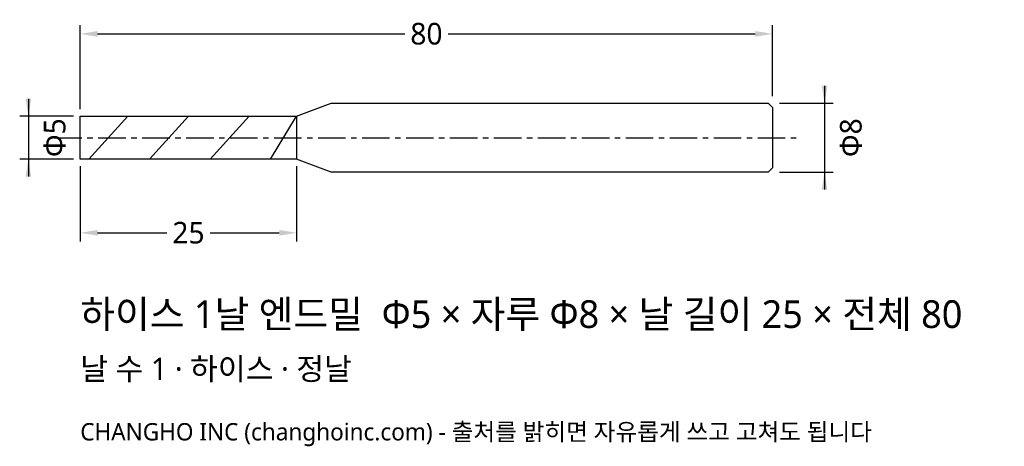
# Model space of a CAD drawing. Header units: millimetres. Extents: x -7 to 107, y -36 to 14.
import ezdxf

# ---------------------------------------------------------------- set-up
doc = ezdxf.new("R2010")
doc.units = ezdxf.units.MM
doc.linetypes.add('CENTER', pattern=[5.08, 3.175, -0.635, 0.635, -0.635])
for name, color, linetype in [('문자', 7, 'CONTINUOUS'), ('외형선', 7, 'CONTINUOUS'), ('중심선', 1, 'CENTER'), ('참고선', 8, 'CONTINUOUS'), ('치수', 4, 'CONTINUOUS')]:
    doc.layers.add(name, color=color, linetype=linetype)
doc.styles.add('CH_KOR', font='malgun.ttf')
doc.dimstyles.new('CH_DIM', dxfattribs={"dimtxt": 2.5, "dimasz": 2, "dimexe": 1, "dimexo": 0.8, "dimgap": 0.8, "dimtad": 1, "dimdec": 1, "dimdsep": 46, "dimtxsty": 'CH_KOR', "dimcen": 2.5, "dimclrd": 4, "dimclre": 4, "dimclrt": 4, "dimazin": 3, "dimtfac": 1, "dimtmove": 0, "dimatfit": 3})

# ---------------------------------------------------------------- blocks, each defined once
blk = doc.blocks.new('_CLOSEDFILLED')
at = {"color": 0, "linetype": 'BYBLOCK'}
blk.add_solid([(-1, 0.164), (0, 0), (-1, -0.164)], dxfattribs=at)
blk = doc.blocks.new('*D1')
at = {"color": 4}
for p, q in [((-6, 4.5), (-6, -4.5)), ((-0.8, 2.5), (-7, 2.5)), ((-0.8, -2.5), (-7, -2.5))]:
    blk.add_line(p, q, dxfattribs=at)
at = {"layer": 'Defpoints'}
for p in [(-6, 2.5), (0, 2.5), (0, -2.5)]:
    blk.add_point(p, dxfattribs=at)
at = {"layer": '치수', "color": 4, "xscale": 2, "yscale": 2}
for p, rotation in [((-6, 2.5), 270), ((-6, -2.5), 90)]:
    blk.add_blockref('_CLOSEDFILLED', p, dxfattribs=dict(at, rotation=rotation))
at = {"layer": '치수', "color": 4, "insert": (-2.95, 0), "char_height": 2.5, "attachment_point": 5, "rotation": 90, "style": 'CH_KOR'}
blk.add_mtext('Φ5', dxfattribs=at)
blk = doc.blocks.new('*D2')
at = {"color": 4}
for p, q in [((86, 6), (86, -6)), ((80.8, 4), (87, 4)), ((80.8, -4), (87, -4))]:
    blk.add_line(p, q, dxfattribs=at)
at = {"layer": 'Defpoints'}
for p in [(80, 4), (86, 4), (80, -4)]:
    blk.add_point(p, dxfattribs=at)
at = {"layer": '치수', "color": 4, "xscale": 2, "yscale": 2}
for p, rotation in [((86, 4), 270), ((86, -4), 90)]:
    blk.add_blockref('_CLOSEDFILLED', p, dxfattribs=dict(at, rotation=rotation))
at = {"layer": '치수', "color": 4, "insert": (89.05, 0), "char_height": 2.5, "attachment_point": 5, "rotation": 90, "style": 'CH_KOR'}
blk.add_mtext('Φ8', dxfattribs=at)
blk = doc.blocks.new('*D3')
at = {"color": 4}
for p, q in [((0, -3.3), (0, -12)), ((25, -3.3), (25, -12)), ((2, -11), (10, -11)), ((15, -11), (23, -11))]:
    blk.add_line(p, q, dxfattribs=at)
at = {"layer": 'Defpoints'}
for p in [(0, -2.5), (25, -2.5), (0, -11)]:
    blk.add_point(p, dxfattribs=at)
at = {"layer": '치수', "color": 4, "xscale": 2, "yscale": 2, "rotation": 180}
blk.add_blockref('_CLOSEDFILLED', (0, -11), dxfattribs=at)
at = {"layer": '치수', "color": 4, "xscale": 2, "yscale": 2}
blk.add_blockref('_CLOSEDFILLED', (25, -11), dxfattribs=at)
at = {"layer": '치수', "color": 4, "insert": (12.5, -11), "char_height": 2.5, "attachment_point": 5, "style": 'CH_KOR'}
blk.add_mtext('25', dxfattribs=at)
blk = doc.blocks.new('*D4')
at = {"color": 4}
for p, q in [((0, 3.3), (0, 13)), ((80, 4.8), (80, 13)), ((2, 12), (37.5, 12)), ((42.5, 12), (78, 12))]:
    blk.add_line(p, q, dxfattribs=at)
at = {"layer": 'Defpoints'}
for p in [(0, 12), (80, 4), (0, 2.5)]:
    blk.add_point(p, dxfattribs=at)
at = {"layer": '치수', "color": 4, "xscale": 2, "yscale": 2, "rotation": 180}
blk.add_blockref('_CLOSEDFILLED', (0, 12), dxfattribs=at)
at = {"layer": '치수', "color": 4, "xscale": 2, "yscale": 2}
blk.add_blockref('_CLOSEDFILLED', (80, 12), dxfattribs=at)
at = {"layer": '치수', "color": 4, "insert": (40, 12), "char_height": 2.5, "attachment_point": 5, "style": 'CH_KOR'}
blk.add_mtext('80', dxfattribs=at)

msp = doc.modelspace()

# ---------------------------------------------------------------- linework, layer by layer
at = {"layer": '외형선'}
msp.add_lwpolyline([(0, 2.5), (25, 2.5), (29, 4), (79.5, 4), (80, 3.5), (80, -3.5), (79.5, -4), (29, -4), (25, -2.5), (0, -2.5)], close=True, dxfattribs=at)
at = {"layer": '중심선'}
msp.add_line((-3, 0), (83, 0), dxfattribs=at)
at = {"layer": '참고선'}
for p, q in [((1, -2.5), (5.5, 2.5)), ((8, -2.5), (12.5, 2.5)), ((15, -2.5), (19.5, 2.5)), ((22, -2.5), (25, 2.5)), ((25, 2.5), (25, -2.5))]:
    msp.add_line(p, q, dxfattribs=at)

# ---------------------------------------------------------------- texts
at = {"layer": '문자', "style": 'CH_KOR'}
for s, height, p in [('하이스 1날 엔드밀  Φ5 × 자루 Φ8 × 날 길이 25 × 전체 80', 3.2, (0, -22)), ('날 수 1 · 하이스 · 정날', 2.56, (0, -28)), ('CHANGHO INC (changhoinc.com) - 출처를 밝히면 자유롭게 쓰고 고쳐도 됩니다', 2, (0, -35))]:
    msp.add_text(s, height=height, dxfattribs=at).set_placement(p)

# ---------------------------------------------------------------- dimensions: what is measured, and where the dimension line sits
at = {"layer": '치수'}
for base, p1, p2, text, picture, middle in [((0, 12), (0, 2.5), (80, 4), '80', '*D4', (40, 12)), ((0, -11), (0, -2.5), (25, -2.5), '25', '*D3', (12.5, -11))]:
    dim = msp.add_linear_dim(base=base, p1=p1, p2=p2, text=text, dimstyle='CH_DIM', override={"dimscale": 1}, dxfattribs=at)
    dim.commit()
    dim.dimension.update_dxf_attribs({"geometry": picture, "text_midpoint": middle})
for base, p1, p2, text, picture, middle in [((86, 4), (80, 4), (80, -4), 'Φ8', '*D2', (89.05, 0)), ((-6, 2.5), (0, 2.5), (0, -2.5), 'Φ5', '*D1', (-2.95, 0))]:
    dim = msp.add_linear_dim(base=base, p1=p1, p2=p2, angle=90, text=text, dimstyle='CH_DIM', override={"dimscale": 1}, dxfattribs=at)
    dim.commit()
    dim.dimension.update_dxf_attribs({"geometry": picture, "text_midpoint": middle})

doc.saveas('drawing.dxf')
